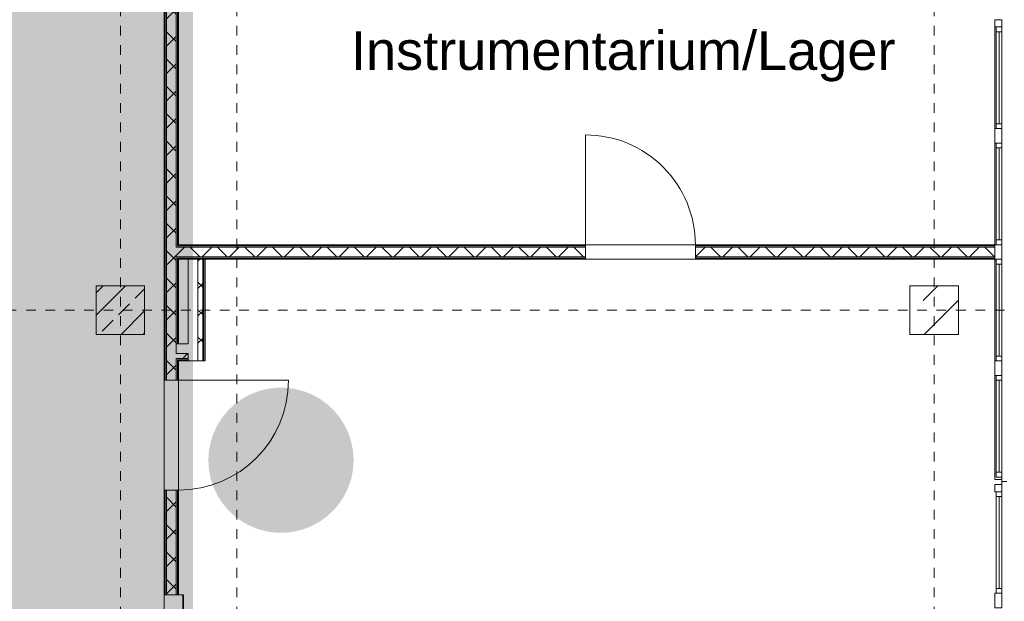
# Model space of a CAD drawing. Header units: metres. Extents: x -54 to 119, y -77 to 33.
# Tile 127 of 138: x 72.52 to 82.68, y -27.3 to -21.3. Entities that reach past the tile are written whole.
import ezdxf

# ---------------------------------------------------------------- set-up
doc = ezdxf.new("R2010")
doc.units = ezdxf.units.M
doc.linetypes.add('Rasterlinie', pattern=[0.019, 0.01, -0.003, 0.003, -0.003])
doc.linetypes.add('Über Schnittebene 1', pattern=[0.001, 0, -0.001])
for name, color, linetype, lineweight in [('A_Detailelemente', 7, 'Continuous', 9), ('A_Fassadenelemente', 7, 'Continuous', 9), ('A_Fassadenpfosten', 7, 'Continuous', 9), ('A_Fenster', 7, 'Continuous', 9), ('A_Geschossdecken', 7, 'Continuous', 9), ('A_Raster', 7, 'Continuous', 9), ('A_Räume_Beschriftung', 7, 'Continuous', 9), ('A_Tragwerksstützen', 7, 'Continuous', 9), ('A_Tragwerksstützen_Stahlbeton', 7, 'Continuous', 18), ('A_Türen', 7, 'Continuous', 9), ('A_Wände', 7, 'Continuous', 9), ('A_Wände_Schraffur', 7, 'Continuous', 18)]:
    doc.layers.add(name, color=color, linetype=linetype, lineweight=lineweight)
doc.styles.add('Arial_B', font='txt', dxfattribs={"height": 0.3999999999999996})
pattern_1 = [(45, (0, 0), (-0.1414213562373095, 0.1414213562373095), []), (135, (0, 0), (-0.1414213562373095, -0.1414213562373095), [])]

# ---------------------------------------------------------------- blocks, each defined once
blk = doc.blocks.new('STB Stütze - rechteckig - STB 50 x 50-V34-BS_Übersicht_EG_BRANDSCHUTZ')
at = {"layer": 'A_Tragwerksstützen'}
h = blk.add_hatch(dxfattribs=at)
h.set_pattern_fill('FP_44', color=256, style=0, pattern_type=2)
h.set_pattern_definition([(45, (-73.556, 24.297), (-0.2283954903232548, 0.2283954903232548), []), (45, (-73.328, 24.297), (-0.2283954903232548, 0.2283954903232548), [0.161, -0.081])])
h.paths.add_polyline_path([(0.2500000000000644, -0.2500000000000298), (0.2500000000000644, 0.2499999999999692), (-0.2499999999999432, 0.2499999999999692), (-0.2499999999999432, -0.2500000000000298)], flags=0)
at = {"layer": 'A_Tragwerksstützen_Stahlbeton'}
for p, q in [((0.2499999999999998, 0.2499999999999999), (-0.2500000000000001, 0.2499999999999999)), ((-0.2500000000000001, 0.2499999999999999), (-0.2500000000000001, -0.2499999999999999)), ((0.2499999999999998, -0.2499999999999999), (0.2499999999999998, 0.2499999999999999)), ((-0.2500000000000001, -0.2499999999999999), (0.2499999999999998, -0.2499999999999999))]:
    blk.add_line(p, q, dxfattribs=at)
blk = doc.blocks.new('Fertigbeton-rechteckige Stütze mit Konsole - 500 x 500 - 1 Konsole_A_K_7_8-1082390-BS_Übersicht_EG_BRANDSCHUTZ')
at = {"layer": 'A_Tragwerksstützen'}
h = blk.add_hatch(dxfattribs=at)
h.set_pattern_fill('FP_82', color=256, style=0, pattern_type=2)
h.set_pattern_definition([(225, (81.956, -24.297), (0.3592102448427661, -0.3592102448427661), []), (225, (81.597, -24.297), (0.3592102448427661, -0.3592102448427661), [0.254, -0.254])])
h.paths.add_polyline_path([(-0.12835497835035, 0.2500000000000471), (-0.2500000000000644, 0.2500000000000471), (-0.2500000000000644, -0.2499999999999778), (0.2499999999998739, -0.2499999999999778), (0.2499999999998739, 0.2500000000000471)], flags=0)
at = {"layer": 'A_Tragwerksstützen', "lineweight": 18}
for p, q in [((0.2499999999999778, 0.2499999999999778), (-0.2499999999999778, 0.2500000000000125)), ((-0.2499999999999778, 0.2500000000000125), (-0.2499999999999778, -0.2500000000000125)), ((0.2499999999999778, -0.2500000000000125), (0.2499999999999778, 0.2499999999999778)), ((-0.2499999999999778, -0.2500000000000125), (0.2499999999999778, -0.2500000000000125))]:
    blk.add_line(p, q, dxfattribs=at)
blk = doc.blocks.new('GSH_Fassade_Fenster_1flg - GSH_Fassade_Fenster_1flg-5999952-BS_Übersicht_EG_BRANDSCHUTZ')
at = {"layer": 'A_Fassadenelemente'}
for p, q in [((-0.4750000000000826, 0.01499999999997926), (-0.5250000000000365, 0.01499999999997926)), ((-0.5250000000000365, 0.01499999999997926), (-0.5250000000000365, -0.0450000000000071)), ((-0.4750000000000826, -0.0450000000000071), (-0.4750000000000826, 0.01499999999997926)), ((-0.4750000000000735, 0.01500000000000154), (0.4750000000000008, 0.01499999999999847)), ((0.5250000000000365, 0.01499999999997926), (0.4750000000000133, 0.01499999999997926)), ((0.4750000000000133, 0.01499999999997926), (0.4750000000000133, -0.0450000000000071)), ((0.5250000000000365, -0.0450000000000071), (0.5250000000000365, 0.01499999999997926)), ((-0.5250000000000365, -0.0450000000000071), (-0.4750000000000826, -0.0450000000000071)), ((0.475000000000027, -0.01499999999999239), (-0.4750000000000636, -0.01499999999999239)), ((0.4750000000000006, -0.04500000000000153), (-0.4750000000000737, -0.04499999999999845)), ((0.4750000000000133, -0.0450000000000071), (0.5250000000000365, -0.0450000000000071))]:
    blk.add_line(p, q, dxfattribs=at)
blk = doc.blocks.new('Pfosten rechteckig - 150x75-1310572-BS_Übersicht_EG_BRANDSCHUTZ')
at = {"layer": 'A_Fassadenpfosten'}
for p, q in [((-0.07500000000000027, 0.05999999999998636), (0.07500000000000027, 0.05999999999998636)), ((-0.07500000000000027, -0.01499999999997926), (-0.07500000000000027, 0.05999999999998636)), ((0.07500000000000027, 0.05999999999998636), (0.07500000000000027, -0.01499999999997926)), ((0.07500000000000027, -0.01499999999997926), (-0.07500000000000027, -0.01499999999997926))]:
    blk.add_line(p, q, dxfattribs=at)
blk = doc.blocks.new('Pfosten rechteckig - 75x75_Recht-1405155-BS_Übersicht_EG_BRANDSCHUTZ')
at = {"layer": 'A_Fassadenpfosten'}
for p, q in [((0, 0.05999999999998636), (-0.07500000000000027, 0.05999999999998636)), ((-0.07500000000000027, 0.05999999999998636), (-0.07500000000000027, -0.01499999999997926)), ((0, -0.01499999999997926), (0, 0.05999999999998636)), ((-0.07500000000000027, -0.01499999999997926), (0, -0.01499999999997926))]:
    blk.add_line(p, q, dxfattribs=at)
blk = doc.blocks.new('GSH_Tuer_I_1flg_SZ_OL - 1135x3200_2135_Voll-5876594-BS_Übersicht_EG_BRANDSCHUTZ')
at = {"layer": 'A_Türen', "linetype": 'Über Schnittebene 1'}
for p, q in [((-0.5675000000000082, 0.06056538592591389), (0.5074999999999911, 0.06056538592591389)), ((-0.5675000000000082, -0.08943461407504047), (0.5674999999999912, -0.08943461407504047))]:
    blk.add_line(p, q, dxfattribs=at)
at = {"layer": 'A_Türen'}
blk.add_line((0.5674999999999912, -1.224434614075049), (0.5674999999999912, -0.0894346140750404), dxfattribs=at)
blk.add_arc((0.5674999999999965, -0.08943461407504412), 1.135, 179.9999999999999, 269.9999999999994, dxfattribs=at)
blk = doc.blocks.new('GSH_Tuer_I_1flg_SZ - 1135x2135_Voll-5876824-BS_Übersicht_EG_BRANDSCHUTZ')
at = {"layer": 'A_Türen', "linetype": 'Über Schnittebene 1'}
for p, q in [((-0.5675000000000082, 0.06056538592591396), (0.5674999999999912, 0.06056538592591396)), ((-0.5675000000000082, -0.08943461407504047), (0.5674999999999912, -0.08943461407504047))]:
    blk.add_line(p, q, dxfattribs=at)
at = {"layer": 'A_Türen'}
blk.add_line((0.5674999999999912, -1.224434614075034), (0.5674999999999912, -0.0894346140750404), dxfattribs=at)
blk.add_arc((0.5674999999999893, -0.0894346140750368), 1.135, 179.9999999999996, 269.9999999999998, dxfattribs=at)
blk = doc.blocks.new('Fensterbank1 - Fensterbank-6073046-BS_Übersicht_EG_BRANDSCHUTZ')
at = {"layer": 'A_Fenster'}
for p, q in [((82.6560075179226, -26.02196157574), (82.6560075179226, -26.06696157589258)), ((82.6560075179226, -26.06696157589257), (82.70691335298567, -26.06696157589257)), ((82.6560075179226, -26.06696157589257), (82.6560075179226, -26.09696157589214))]:
    blk.add_line(p, q, dxfattribs=at)
blk = doc.blocks.new('GSH_Fassade_Fenster_1flg - GSH_Fassade_Fenster_1flg-V406-BS_Übersicht_EG_BRANDSCHUTZ')
at = {"layer": 'A_Fassadenelemente'}
for p, q in [((-0.4750000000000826, 0.01499999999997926), (-0.5250000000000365, 0.01499999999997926)), ((-0.5250000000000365, 0.01499999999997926), (-0.5250000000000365, -0.0450000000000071)), ((-0.4750000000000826, -0.0450000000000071), (-0.4750000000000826, 0.01499999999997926)), ((-0.4750000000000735, 0.01500000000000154), (0.4750000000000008, 0.01499999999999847)), ((0.5250000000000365, 0.01499999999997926), (0.4750000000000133, 0.01499999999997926)), ((0.4750000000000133, 0.01499999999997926), (0.4750000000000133, -0.0450000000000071)), ((0.5250000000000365, -0.0450000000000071), (0.5250000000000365, 0.01499999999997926)), ((-0.5250000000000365, -0.0450000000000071), (-0.4750000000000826, -0.0450000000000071)), ((0.475000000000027, -0.01499999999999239), (-0.4750000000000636, -0.01499999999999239)), ((0.4750000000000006, -0.04500000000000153), (-0.4750000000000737, -0.04499999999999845)), ((0.4750000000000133, -0.0450000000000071), (0.5250000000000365, -0.0450000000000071))]:
    blk.add_line(p, q, dxfattribs=at)
blk = doc.blocks.new('Pfosten rechteckig - 150x75-1320348-BS_Übersicht_EG_BRANDSCHUTZ')
at = {"layer": 'A_Fassadenpfosten'}
for p, q in [((-0.07500000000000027, 0.05999999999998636), (0.07500000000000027, 0.05999999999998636)), ((-0.07500000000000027, -0.01499999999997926), (-0.07500000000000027, 0.05999999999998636)), ((0.07500000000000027, 0.05999999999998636), (0.07500000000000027, -0.01499999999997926)), ((0.07500000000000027, -0.01499999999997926), (-0.07500000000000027, -0.01499999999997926))]:
    blk.add_line(p, q, dxfattribs=at)
blk = doc.blocks.new('Pfosten rechteckig - 75x75_Links-5515872-BS_Übersicht_EG_BRANDSCHUTZ')
at = {"layer": 'A_Fassadenpfosten'}
for p, q in [((0, 0.05999999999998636), (-0.07500000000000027, 0.05999999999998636)), ((-0.07500000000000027, 0.05999999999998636), (-0.07500000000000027, -0.01499999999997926)), ((0, -0.01499999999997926), (0, 0.05999999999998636)), ((-0.07500000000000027, -0.01499999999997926), (0, -0.01499999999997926))]:
    blk.add_line(p, q, dxfattribs=at)

msp = doc.modelspace()

# ---------------------------------------------------------------- hatches: boundary and pattern name
at = {"layer": 'A_Detailelemente', "true_color": 0x499c4b}
h = msp.add_hatch(color=95, dxfattribs=at)
h.paths.add_polyline_path([(71.85098817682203, -47.63696157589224), (74.01600751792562, -47.63696157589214), (74.01600751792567, -42.79696157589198), (82.50550751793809, -42.79696157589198), (82.50550751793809, -33.34696157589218), (73.9660075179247, -33.346961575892), (73.9660075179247, -3.372993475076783), (28.66600751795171, -3.372993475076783), (28.66600751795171, -33.14696157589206), (19.55600751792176, -33.14696157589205), (19.55600751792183, -32.10946157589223), (13.09100751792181, -32.10946157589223), (13.09100751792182, -43.99696157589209), (38.17600751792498, -43.99696157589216), (38.17600751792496, -47.63696157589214), (70.64100751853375, -47.63696157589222)], flags=0)
h.paths.add_polyline_path([(47.78100751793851, -39.44281772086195), (47.78101727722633, -39.44281343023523), (47.8060075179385, -39.44281343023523)], flags=0)
h.paths.add_polyline_path([(24.20600751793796, -38.84696157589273), (24.20600751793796, -38.54696157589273), (24.50600751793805, -38.54696157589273), (24.26600751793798, -38.60696157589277), (24.25963446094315, -38.63245380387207)], flags=0)
h.paths.add_polyline_path([(79.40600751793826, -38.84696157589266), (79.40600751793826, -38.54696157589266), (79.70600751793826, -38.54696157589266), (79.4660075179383, -38.6069615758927), (79.41732352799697, -38.80169753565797)], flags=0)
h.paths.add_polyline_path([(33.30600751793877, -38.44696157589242), (33.30600751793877, -38.14696157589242), (33.60600751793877, -38.14696157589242), (33.36600751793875, -38.20696157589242), (33.30721430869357, -38.44213441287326)], flags=0)
h.paths.add_polyline_path([(79.40600751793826, -37.64696157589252), (79.40600751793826, -37.34696157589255), (79.70600751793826, -37.34696157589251), (79.4660075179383, -37.40696157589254)], flags=0)
h.paths.add_polyline_path([(24.20600751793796, -37.64696157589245), (24.20600751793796, -37.34696157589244), (24.506007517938, -37.34696157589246), (24.26600751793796, -37.40696157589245), (24.22907623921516, -37.55468669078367)], flags=0)
h.paths.add_polyline_path([(79.40600751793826, -36.44696157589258), (79.40600751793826, -36.14696157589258), (79.70600751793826, -36.1469615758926), (79.46600751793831, -36.20696157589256)], flags=0)
h.paths.add_polyline_path([(24.20600751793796, -36.44696157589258), (24.20600751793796, -36.1469615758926), (24.50600751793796, -36.1469615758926), (24.26587298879, -36.20749969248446), (24.26444289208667, -36.21322007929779)], flags=0)
h.paths.add_polyline_path([(30.24601956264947, -35.12611321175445), (30.24600751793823, -35.12610972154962), (30.40072630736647, -35.12610972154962)], flags=0)
h.paths.add_polyline_path([(38.45600751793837, -33.13696157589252), (38.45600751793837, -32.94696157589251), (38.65600751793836, -32.94696157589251), (38.49400751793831, -32.98496157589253), (38.46020332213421, -33.1201783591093)], flags=0)
h.paths.add_polyline_path([(66.45600751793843, -27.05696157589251), (66.45600751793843, -26.8569615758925), (66.64683741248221, -26.85925410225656), (66.49600751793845, -26.89696157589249)], flags=0)
h.paths.add_polyline_path([(66.45600751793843, -26.59696157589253), (66.45600751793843, -26.3969615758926), (66.65600751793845, -26.39696157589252), (66.49600751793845, -26.43696157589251), (66.45977095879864, -26.58190781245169)], flags=0)
h.paths.add_polyline_path([(66.10600751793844, -9.196961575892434), (66.10600751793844, -8.996961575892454), (66.3019583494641, -8.997973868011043), (66.14600751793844, -9.036961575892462)], flags=0)
h.paths.add_polyline_path([(45.2560075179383, -9.016961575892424), (45.2560075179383, -8.816961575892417), (45.45600751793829, -8.816961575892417), (45.29600751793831, -8.856961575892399)], flags=0)
h.paths.add_polyline_path([(66.10600751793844, -8.54696157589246), (66.10600751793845, -8.296961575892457), (66.30600751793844, -8.296961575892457), (66.14600751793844, -8.33696157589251), (66.10772520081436, -8.537943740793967)], flags=0)
h.paths.add_polyline_path([(45.2560075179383, -8.416961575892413), (45.2560075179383, -8.216961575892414), (45.45600751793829, -8.216961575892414), (45.29600751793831, -8.256961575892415)], flags=0)
at = {"layer": 'A_Detailelemente', "true_color": 0xebdb14}
h = msp.add_hatch(color=40, dxfattribs=at)
h.paths.add_polyline_path([(82.54450751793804, -33.44696157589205), (83.15600751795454, -33.44696157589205), (83.15600751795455, -31.94696157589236), (74.30600751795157, -31.94696157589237), (74.30600751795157, -8.9535688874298), (74.26658527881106, -9.176961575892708), (74.26658527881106, -8.776961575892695), (74.30600751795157, -8.776961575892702), (74.30600751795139, -8.426420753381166), (74.26658527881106, -8.616961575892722), (74.26658527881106, -8.266961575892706), (74.50600751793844, -8.267111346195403), (74.50600751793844, -8.28210601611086), (74.32658527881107, -8.326961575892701), (74.32244734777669, -8.346961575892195), (82.5560075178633, -8.346961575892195), (82.5560075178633, -7.946961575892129), (74.08600751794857, -7.946961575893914), (74.08600751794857, -7.846961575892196), (73.96600751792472, -7.846961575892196), (73.9660075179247, -33.346961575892), (82.50550751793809, -33.34696157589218), (82.50550751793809, -33.44696157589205), (82.53050751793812, -33.44696157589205)], flags=0)
h.paths.add_polyline_path([(74.32426477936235, -33.04696157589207), (74.30600751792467, -33.04696157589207), (74.30600751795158, -32.24696157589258), (82.85600751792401, -32.24696157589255), (82.85600751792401, -33.04696157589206), (76.35600751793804, -33.04696157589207)], flags=0)
at = {"layer": 'A_Detailelemente', "true_color": 0xf77448}
msp.add_hatch(color=23, dxfattribs=at).paths.add_polyline_path([(75.26043075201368, -26.59548162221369), (75.35387384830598, -26.58367701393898), (75.4451006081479, -26.56025396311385), (75.53267233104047, -26.525581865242), (75.61520795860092, -26.48020752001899), (75.69140585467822, -26.42484650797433), (75.76006433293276, -26.36037190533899), (75.82010060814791, -26.28780051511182), (75.87056787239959, -26.20827683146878), (75.91067022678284, -26.12305499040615), (75.93977523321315, -26.03347899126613), (75.95742388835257, -25.94096150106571), (75.9633378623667, -25.84696157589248), (75.95742388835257, -25.75296165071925), (75.93977523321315, -25.66044416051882), (75.91067022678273, -25.57086816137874), (75.87056787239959, -25.48564632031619), (75.82010060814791, -25.40612263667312), (75.76006433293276, -25.33355124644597), (75.69140585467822, -25.26907664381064), (75.61520795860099, -25.21371563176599), (75.53267233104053, -25.16834128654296), (75.44510060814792, -25.13366918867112), (75.3538738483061, -25.11024613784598), (75.26043075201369, -25.09844152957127), (75.1662449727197, -25.09844152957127), (75.0728018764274, -25.11024613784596), (74.98157511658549, -25.13366918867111), (74.89400339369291, -25.16834128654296), (74.81146776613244, -25.21371563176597), (74.73526987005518, -25.26907664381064), (74.66661139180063, -25.33355124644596), (74.60657511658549, -25.4061226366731), (74.55610785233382, -25.48564632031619), (74.51600549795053, -25.57086816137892), (74.48690049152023, -25.66044416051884), (74.46925183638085, -25.75296165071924), (74.46333786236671, -25.84696157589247), (74.46925183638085, -25.94096150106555), (74.48690049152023, -26.03347899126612), (74.51600549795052, -26.12305499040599), (74.55610785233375, -26.20827683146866), (74.60657511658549, -26.28780051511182), (74.66661139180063, -26.360371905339), (74.73526987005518, -26.42484650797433), (74.81146776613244, -26.480207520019), (74.89400339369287, -26.52558186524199), (74.98157511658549, -26.56025396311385), (75.0728018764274, -26.58367701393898), (75.1662449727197, -26.59548162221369)], flags=0)
at = {"layer": 'A_Wände_Schraffur', "lineweight": 9}
h = msp.add_hatch(dxfattribs=at)
h.set_pattern_fill('FP_2', color=256, style=0, pattern_type=2)
h.set_pattern_definition(pattern_1)
h.paths.add_polyline_path([(74.03100751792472, -27.23696157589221), (74.13100751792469, -27.23696157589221), (74.13100751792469, -26.15696157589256), (74.03100751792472, -26.15696157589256)], flags=0)
h.paths.add_polyline_path([(74.13100751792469, -25.02196157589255), (74.13100751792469, -20.15696157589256), (74.03100751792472, -20.15696157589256), (74.03100751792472, -25.02196157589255), (74.1052930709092, -25.02196157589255)], flags=0)
h.paths.add_polyline_path([(74.1052930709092, -19.02196157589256), (74.13100751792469, -19.02196157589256), (74.13100751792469, -15.37196157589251), (74.03100751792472, -15.37196157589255), (74.03100751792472, -19.02196157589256), (74.09148469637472, -19.02196157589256)], flags=0)
h.paths.add_polyline_path([(74.03100751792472, -13.36196157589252), (74.13100751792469, -13.36196157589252), (74.13100751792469, -8.246961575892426), (74.03100751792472, -8.247316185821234), (74.03100751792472, -12.94440938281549)], flags=0)
h = msp.add_hatch(dxfattribs=at)
h.set_pattern_fill('FP_2', color=256, style=0, pattern_type=2)
h.set_pattern_definition(pattern_1)
h.paths.add_polyline_path([(81.662867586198, -23.74696157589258), (82.58100751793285, -23.74696157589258), (82.58100751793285, -23.64696157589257), (79.49100751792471, -23.64696157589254), (79.49100751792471, -23.74696157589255), (80.86820775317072, -23.74696157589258)], flags=0)
h.paths.add_polyline_path([(74.13387284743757, -23.74696157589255), (78.3560075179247, -23.74696157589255), (78.3560075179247, -23.64696157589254), (74.13100751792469, -23.64696157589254), (74.13100751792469, -23.74696157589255)], flags=0)
h = msp.add_hatch(dxfattribs=at)
h.set_pattern_fill('FP_2', color=256, style=0, pattern_type=2)
h.set_pattern_definition(pattern_1)
h.paths.add_polyline_path([(74.35600751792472, -24.82135258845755), (74.40600751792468, -24.82135258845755), (74.40600751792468, -23.77196157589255), (74.35600751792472, -23.77196157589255), (74.35600751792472, -24.64635258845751)], flags=0)
h = msp.add_hatch(dxfattribs=at)
h.set_pattern_fill('FP_2', color=256, style=0, pattern_type=2)
h.set_pattern_definition(pattern_1)
h.paths.add_polyline_path([(74.18732521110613, -24.79635258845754), (74.25600751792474, -24.79635258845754), (74.25600751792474, -24.74635258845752), (74.13100751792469, -24.74635258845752), (74.13100751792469, -24.79635258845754), (74.17078949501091, -24.79635258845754)], flags=0)
h = msp.add_hatch(dxfattribs=at)
h.set_pattern_fill('FP_1', color=256, style=0, pattern_type=2)
h.set_pattern_definition([(0, (0, 0), (0, 0.2), []), (90, (0, 0), (-0.2, 1.224646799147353e-17), [])])
h.paths.add_polyline_path([(74.20600751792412, -33.14696157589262), (74.20600751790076, -27.23696157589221), (74.00600751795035, -27.23696157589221), (74.00600751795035, -33.14696157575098), (74.1052930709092, -33.14696157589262)], flags=0)

# ---------------------------------------------------------------- linework, layer by layer
at = {"layer": 'A_Geschossdecken'}
for p, q in [((82.58100751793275, -22.42196157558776), (82.58100751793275, -21.37196157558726)), ((82.58100751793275, -23.62196157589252), (82.58100751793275, -22.57196157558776)), ((78.35600751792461, -23.62196157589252), (79.49100751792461, -23.62196157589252)), ((79.49100751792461, -23.77196157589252), (78.35600751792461, -23.77196157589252)), ((82.58100751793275, -24.82196157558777), (82.58100751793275, -23.77196157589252)), ((82.59600751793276, -23.78696157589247), (82.58100751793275, -23.78696157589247)), ((82.58100751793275, -26.04696157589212), (82.58100751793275, -24.97196157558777)), ((74.00600751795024, -26.15696157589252), (74.00600751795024, -25.02196157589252)), ((74.15600751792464, -25.02196157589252), (74.15600751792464, -26.15696157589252)), ((82.65600751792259, -26.04696157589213), (82.58100751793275, -26.04696157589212))]:
    msp.add_line(p, q, dxfattribs=at)
at = {"layer": 'A_Raster', "linetype": 'Rasterlinie'}
for p, q in [((73.55600751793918, -66.66020918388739), (73.55600751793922, 31.78443745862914)), ((74.75600751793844, -66.66020918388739), (74.75600751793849, 31.78443745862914)), ((81.95600751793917, -66.66020918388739), (81.95600751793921, 31.78443745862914)), ((6.58114391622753, -24.29696157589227), (94.58744689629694, -24.29696157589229))]:
    msp.add_line(p, q, dxfattribs=at)
at = {"layer": 'A_Wände', "lineweight": 18}
for p, q in [((74.00600751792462, -20.15696157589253), (74.00600751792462, -25.02196157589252)), ((74.1560075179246, -23.62196157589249), (74.1560075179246, -20.15696157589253)), ((78.35600751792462, -23.62196157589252), (74.1560075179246, -23.62196157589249)), ((78.35600751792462, -23.77196157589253), (78.35600751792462, -23.62196157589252)), ((82.58100751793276, -23.62196157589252), (79.49100751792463, -23.62196157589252)), ((79.49100751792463, -23.62196157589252), (79.49100751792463, -23.77196157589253)), ((82.58100751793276, -23.77196157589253), (82.58100751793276, -23.62196157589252)), ((74.1560075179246, -24.64635258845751), (74.1560075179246, -23.77196157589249)), ((74.1560075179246, -23.77196157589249), (78.35600751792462, -23.77196157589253)), ((74.25600751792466, -23.77196157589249), (74.25600751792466, -24.64635258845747)), ((74.4310075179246, -24.82135258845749), (74.4310075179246, -23.77196157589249)), ((79.49100751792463, -23.77196157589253), (82.58100751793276, -23.77196157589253)), ((74.25600751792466, -24.64635258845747), (74.1560075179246, -24.64635258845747)), ((74.1560075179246, -25.02196157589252), (74.1560075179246, -24.82135258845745)), ((74.1560075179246, -24.82135258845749), (74.4310075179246, -24.82135258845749)), ((74.00600751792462, -25.02196157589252), (74.1560075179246, -25.02196157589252)), ((74.00600751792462, -26.15696157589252), (74.00600751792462, -33.346961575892)), ((74.1560075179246, -26.15696157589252), (74.00600751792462, -26.15696157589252)), ((74.1560075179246, -27.23696157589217), (74.1560075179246, -26.15696157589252)), ((74.20600751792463, -27.23696157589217), (74.1560075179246, -27.23696157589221)), ((74.20600751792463, -32.04696157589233), (74.20600751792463, -27.23696157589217))]:
    msp.add_line(p, q, dxfattribs=at)
at = {"layer": 'A_Wände'}
for p, q in [((74.01850751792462, -20.15696157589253), (74.01850751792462, -25.02196157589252)), ((74.03100751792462, -20.15696157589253), (74.03100751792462, -25.02196157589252)), ((74.1310075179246, -20.15696157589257), (74.1310075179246, -23.6469615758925)), ((74.1435075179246, -20.15696157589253), (74.1435075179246, -23.6344615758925)), ((78.35600751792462, -23.6469615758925), (74.1310075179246, -23.6469615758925)), ((78.35600751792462, -23.6344615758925), (74.1435075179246, -23.6344615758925)), ((82.58100751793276, -23.63446157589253), (79.49100751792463, -23.6344615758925)), ((82.58100751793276, -23.64696157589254), (79.49100751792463, -23.64696157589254)), ((78.35600751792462, -23.74696157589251), (74.1310075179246, -23.74696157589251)), ((74.1310075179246, -24.74635258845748), (74.1310075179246, -23.74696157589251)), ((74.1435075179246, -23.75946157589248), (74.1435075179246, -24.64635258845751)), ((78.35600751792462, -23.75946157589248), (74.1435075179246, -23.75946157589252)), ((74.35600751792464, -23.77196157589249), (74.35600751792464, -24.82135258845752)), ((74.40600751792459, -23.77196157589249), (74.40600751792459, -24.82135258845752)), ((74.41850751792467, -23.77196157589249), (74.4185075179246, -24.82135258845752)), ((82.58100751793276, -23.74696157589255), (79.49100751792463, -23.74696157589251)), ((82.58100751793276, -23.75946157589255), (79.49100751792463, -23.75946157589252)), ((74.1310075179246, -24.64635258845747), (74.1560075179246, -24.64635258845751)), ((74.1310075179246, -24.74635258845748), (74.25600751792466, -24.74635258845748)), ((74.1310075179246, -24.79635258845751), (74.1310075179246, -25.02196157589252)), ((74.1310075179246, -24.79635258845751), (74.25600751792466, -24.79635258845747)), ((74.25600751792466, -24.82135258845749), (74.25600751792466, -24.74635258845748)), ((74.1435075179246, -24.80885258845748), (74.1435075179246, -25.02196157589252)), ((74.1435075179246, -24.80885258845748), (74.25600751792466, -24.80885258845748)), ((74.1560075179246, -24.80885258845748), (74.1560075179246, -24.82135258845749)), ((74.01850751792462, -26.15696157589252), (74.01850751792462, -27.23696157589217)), ((74.03100751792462, -26.15696157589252), (74.03100751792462, -27.23696157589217)), ((74.1310075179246, -26.15696157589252), (74.1310075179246, -27.23696157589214)), ((74.1435075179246, -26.15696157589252), (74.1435075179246, -27.23696157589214)), ((74.1560075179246, -27.23696157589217), (74.00600751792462, -27.23696157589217))]:
    msp.add_line(p, q, dxfattribs=at)

# ---------------------------------------------------------------- block references
at = {"layer": 'A_Fassadenelemente', "rotation": 270}
for name, p in [('GSH_Fassade_Fenster_1flg - GSH_Fassade_Fenster_1flg-V406-BS_Übersicht_EG_BRANDSCHUTZ', (82.64100751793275, -21.89696157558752)), ('GSH_Fassade_Fenster_1flg - GSH_Fassade_Fenster_1flg-V406-BS_Übersicht_EG_BRANDSCHUTZ', (82.64100751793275, -23.09696157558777)), ('GSH_Fassade_Fenster_1flg - GSH_Fassade_Fenster_1flg-V406-BS_Übersicht_EG_BRANDSCHUTZ', (82.64100751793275, -24.29696157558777)), ('GSH_Fassade_Fenster_1flg - GSH_Fassade_Fenster_1flg-V406-BS_Übersicht_EG_BRANDSCHUTZ', (82.64100751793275, -25.49696157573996)), ('GSH_Fassade_Fenster_1flg - GSH_Fassade_Fenster_1flg-5999952-BS_Übersicht_EG_BRANDSCHUTZ', (82.64100751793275, -26.69696157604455))]:
    msp.add_blockref(name, p, dxfattribs=at)
at = {"layer": 'A_Fassadenpfosten', "rotation": 90}
for name, p in [('Pfosten rechteckig - 75x75_Links-5515872-BS_Übersicht_EG_BRANDSCHUTZ', (82.64100751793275, -21.29696157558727)), ('Pfosten rechteckig - 75x75_Recht-1405155-BS_Übersicht_EG_BRANDSCHUTZ', (82.64100751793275, -26.09696157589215))]:
    msp.add_blockref(name, p, dxfattribs=at)
at = {"layer": 'A_Fassadenpfosten', "extrusion": (0, 0, -1), "rotation": 270}
for name, p in [('Pfosten rechteckig - 150x75-1320348-BS_Übersicht_EG_BRANDSCHUTZ', (-82.64100751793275, -22.49696157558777)), ('Pfosten rechteckig - 150x75-1320348-BS_Übersicht_EG_BRANDSCHUTZ', (-82.64100751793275, -23.69696157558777)), ('Pfosten rechteckig - 150x75-1320348-BS_Übersicht_EG_BRANDSCHUTZ', (-82.64100751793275, -24.89696157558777)), ('Pfosten rechteckig - 150x75-1310572-BS_Übersicht_EG_BRANDSCHUTZ', (-82.64100751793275, -27.29696157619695))]:
    msp.add_blockref(name, p, dxfattribs=at)
at = {"layer": 'A_Fenster'}
msp.add_blockref('Fensterbank1 - Fensterbank-6073046-BS_Übersicht_EG_BRANDSCHUTZ', (0, 0), dxfattribs=at)
at = {"layer": 'A_Tragwerksstützen'}
msp.add_blockref('STB Stütze - rechteckig - STB 50 x 50-V34-BS_Übersicht_EG_BRANDSCHUTZ', (73.55600751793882, -24.2969615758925), dxfattribs=at)
at = {"layer": 'A_Tragwerksstützen', "rotation": 180}
msp.add_blockref('Fertigbeton-rechteckige Stütze mit Konsole - 500 x 500 - 1 Konsole_A_K_7_8-1082390-BS_Übersicht_EG_BRANDSCHUTZ', (81.9560075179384, -24.29696157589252), dxfattribs=at)
at = {"layer": 'A_Türen'}
for name, p, rotation in [('GSH_Tuer_I_1flg_SZ - 1135x2135_Voll-5876824-BS_Übersicht_EG_BRANDSCHUTZ', (78.92350751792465, -23.7113961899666), 180), ('GSH_Tuer_I_1flg_SZ_OL - 1135x3200_2135_Voll-5876594-BS_Übersicht_EG_BRANDSCHUTZ', (74.06657290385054, -25.58946157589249), 90.0000000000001)]:
    msp.add_blockref(name, p, dxfattribs=dict(at, rotation=rotation))

# ---------------------------------------------------------------- texts
at = {"layer": 'A_Räume_Beschriftung', "insert": (75.93565085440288, -21.41609269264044), "char_height": 0.3999999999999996, "width": 7.487761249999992, "attachment_point": 1, "style": 'Arial_B'}
msp.add_mtext('Instrumentarium/Lager', dxfattribs=at)

doc.saveas('drawing.dxf')
